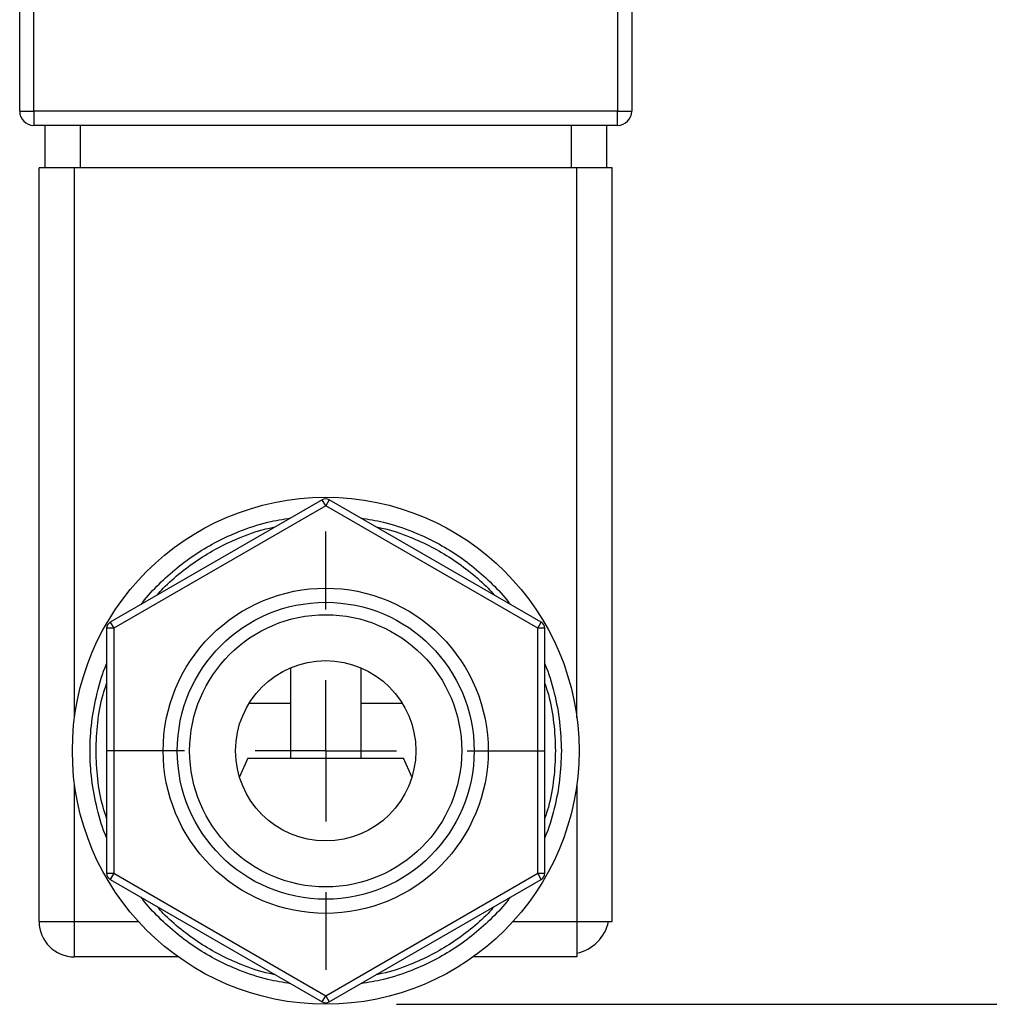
# Model space of a CAD drawing. Header units: inches. Extents: x 0.5 to 21.5, y 0.5 to 16.5.
# Tile 6 of 23: x 5.5 to 6.9, y 12.2 to 13.6. Entities that reach past the tile are written whole.
import ezdxf

# ---------------------------------------------------------------- set-up
doc = ezdxf.new("R2010")
doc.units = ezdxf.units.IN
doc.header["$LTSCALE"] = 2
doc.header["$MEASUREMENT"] = 0
doc.linetypes.add('CENTERX2', pattern=[0.8, 0.5, -0.1, 0.1, -0.1])
doc.layers.add('CENTER', color=40, linetype='CENTERX2')
doc.layers.add('DIMENSIONS', color=140, linetype='Continuous', lineweight=25)
doc.styles.add('SLDTEXTSTYLE0', font='TXT', dxfattribs={"width": 0.7})
doc.dimstyles.new('SLDDIMSTYLE3', dxfattribs={"dimtxt": 0.169922, "dimasz": 0.26, "dimexe": 0, "dimexo": 0.0625, "dimgap": 0.04248, "dimtad": 0, "dimtih": 1, "dimtoh": 1, "dimrnd": 1e-09, "dimzin": 12, "dimdsep": 46, "dimtxsty": 'SLDTEXTSTYLE0', "dimsah": 1, "dimcen": 0.09, "dimadec": 0, "dimazin": 3, "dimtfac": 1, "dimtofl": 0, "dimtmove": 0, "dimatfit": 3, "dimfxl": 0, "dimfrac": 2, "dimtolj": 1, "dimtzin": 12, "dimarcsym": 0})

# ---------------------------------------------------------------- blocks, each defined once
blk = doc.blocks.new('_D_8')
at = {"layer": 'DIMENSIONS'}
for p, q in [((6.446, 14.5439), (7.8795, 14.5439)), ((7.6295, 14.5439), (7.6295, 13.6014)), ((7.377, 13.2933), (7.32, 13.2933)), ((7.32, 13.2933), (7.32, 13.0232)), ((7.882, 13.2933), (7.939, 13.2933)), ((7.939, 13.2933), (7.939, 13.0232)), ((7.32, 13.0232), (7.377, 13.0232)), ((7.939, 13.0232), (7.882, 13.0232)), ((7.6295, 12.2009), (7.6295, 12.9852)), ((6.033, 12.2009), (7.8795, 12.2009))]:
    blk.add_line(p, q, dxfattribs=at)
for points in [[(7.6295, 14.5439), (7.5895, 14.2839), (7.6695, 14.2839)], [(7.6295, 12.2009), (7.6695, 12.4609), (7.5895, 12.4609)]]:
    blk.add_solid(points, dxfattribs=at)
at = {"layer": 'DIMENSIONS', "char_height": 0.16667, "attachment_point": 1, "style": 'SLDTEXTSTYLE0'}
for s, insert in [('2.34', (7.377, 13.5462)), ('59.5', (7.377, 13.2381))]:
    blk.add_mtext(s, dxfattribs=dict(at, insert=insert))
blk = doc.blocks.new('SW_CENTERMARKSYMBOL_2')
at = {"layer": 'CENTER', "color": 0}
for p, q in [((0, 0.2), (0, 0.31)), ((0, 0), (0, 0.1)), ((-0.2, 0), (-0.31, 0)), ((0, 0), (-0.1, 0)), ((0, 0), (0, -0.1)), ((0, 0), (0.1, 0)), ((0.2, 0), (0.31, 0)), ((0, -0.2), (0, -0.31))]:
    blk.add_line(p, q, dxfattribs=at)

msp = doc.modelspace()

# ---------------------------------------------------------------- linework, layer by layer
for p, q in [((5.5, 13.4639), (5.5, 14.5239)), ((5.52, 13.4639), (5.52, 14.5239)), ((6.346, 14.5239), (6.346, 13.4639)), ((6.366, 14.5239), (6.366, 13.4639)), ((5.5, 13.4639), (5.52, 13.4639)), ((6.346, 13.4639), (5.52, 13.4639)), ((5.52, 13.4639), (5.52, 13.4439)), ((6.346, 13.4639), (6.366, 13.4639)), ((6.346, 13.4439), (6.346, 13.4639)), ((6.346, 13.4439), (5.52, 13.4439)), ((5.5355, 13.4439), (5.5355, 13.3839)), ((5.5855, 13.4439), (5.5855, 13.3839)), ((6.2805, 13.4439), (6.2805, 13.3839)), ((6.3305, 13.4439), (6.3305, 13.3839)), ((5.5275, 12.3179), (5.5275, 13.3839)), ((5.5775, 13.3839), (5.5275, 13.3839)), ((5.5775, 12.6057), (5.5775, 13.3839)), ((6.2885, 13.3839), (5.5775, 13.3839)), ((6.2885, 12.6057), (6.2885, 13.3839)), ((6.3385, 13.3839), (6.2885, 13.3839)), ((6.3385, 12.3179), (6.3385, 13.3839)), ((5.928, 12.9144), (5.628, 12.7412)), ((5.933, 12.9058), (5.928, 12.9144)), ((5.938, 12.9144), (5.933, 12.9058)), ((6.238, 12.7412), (5.938, 12.9144)), ((5.933, 12.9058), (5.633, 12.7326)), ((6.233, 12.7326), (5.933, 12.9058)), ((5.633, 12.7326), (5.623, 12.7326)), ((5.623, 12.7326), (5.623, 12.3862)), ((5.628, 12.7412), (5.633, 12.7326)), ((5.633, 12.7326), (5.633, 12.3862)), ((6.233, 12.7326), (6.238, 12.7412)), ((6.243, 12.7326), (6.233, 12.7326)), ((6.233, 12.3862), (6.233, 12.7326)), ((6.243, 12.3862), (6.243, 12.7326)), ((5.883, 12.6767), (5.883, 12.5489)), ((5.983, 12.5489), (5.983, 12.6767)), ((5.8248, 12.6269), (5.883, 12.6269)), ((5.983, 12.6269), (6.0411, 12.6269)), ((5.823, 12.549), (5.8109, 12.5226)), ((5.823, 12.5489), (5.933, 12.5489)), ((6.0551, 12.5226), (6.0429, 12.549)), ((5.5775, 12.3179), (5.5775, 12.5131)), ((6.2885, 12.5131), (6.2885, 12.3179)), ((5.623, 12.3862), (5.633, 12.3862)), ((5.633, 12.3862), (5.628, 12.3775)), ((5.633, 12.3862), (5.933, 12.213)), ((5.933, 12.213), (6.233, 12.3862)), ((6.238, 12.3775), (6.233, 12.3862)), ((6.233, 12.3862), (6.243, 12.3862)), ((5.628, 12.3775), (5.928, 12.2043)), ((5.938, 12.2043), (6.238, 12.3775)), ((5.5275, 12.3179), (5.5775, 12.3179)), ((5.5775, 12.2679), (5.5775, 12.3179)), ((5.5775, 12.3179), (5.668, 12.3179)), ((6.1979, 12.3179), (6.2885, 12.3179)), ((6.2885, 12.3179), (6.2885, 12.2731)), ((6.2885, 12.3179), (6.3332, 12.3179)), ((6.3332, 12.3179), (6.3385, 12.3179)), ((6.2885, 12.2731), (6.2885, 12.2679)), ((5.7243, 12.2679), (5.5775, 12.2679)), ((6.2885, 12.2679), (6.1417, 12.2679)), ((5.928, 12.2043), (5.933, 12.213)), ((5.933, 12.213), (5.938, 12.2043))]:
    msp.add_line(p, q)
for radius in [0.3585, 0.21, 0.1925, 0.1275]:
    msp.add_circle((5.933, 12.5594), radius)
for centre, radius, start, end in [((5.52, 13.4639), 0.02, 180, 270), ((6.346, 13.4639), 0.02, 270, 360), ((5.933, 12.9058), 0.01, 60, 120), ((5.633, 12.7326), 0.01, 120, 180), ((6.233, 12.7326), 0.01, 0, 60), ((5.633, 12.3862), 0.01, 180, 240), ((6.233, 12.3862), 0.01, 300, 0), ((5.5775, 12.3179), 0.05, 180, 270), ((6.2772, 12.3298), 0.0573, 314.5103, 347.9391), ((6.2765, 12.3291), 0.0573, 282.0609, 315.4897), ((5.933, 12.213), 0.01, 240, 300)]:
    msp.add_arc(centre, radius, start, end)
for points, knots in [([(5.6719, 12.7666), (5.6726, 12.7676), (5.6801, 12.7779), (5.6969, 12.7955), (5.7223, 12.8187), (5.75, 12.8388), (5.7793, 12.856), (5.8129, 12.8712), (5.8476, 12.8829), (5.8726, 12.887), (5.8834, 12.8887)], [0, 0, 0, 0, 0.0152105, 0.1526516, 0.2901773, 0.4276184, 0.5622788, 0.6968564, 0.8690902, 1, 1, 1, 1]), ([(5.9825, 12.8887), (5.9933, 12.887), (6.0183, 12.8829), (6.0531, 12.8712), (6.0867, 12.856), (6.116, 12.8388), (6.1437, 12.8187), (6.169, 12.7955), (6.1859, 12.7779), (6.1933, 12.7676), (6.1941, 12.7666)], [0, 0, 0, 0, 0.130991, 0.303148, 0.437806, 0.572381, 0.709904, 0.847343, 0.984866, 1, 1, 1, 1]), ([(5.6946, 12.7797), (5.6974, 12.7829), (5.7076, 12.7945), (5.7278, 12.812), (5.7546, 12.8317), (5.7832, 12.8485), (5.816, 12.8631), (5.8422, 12.8726), (5.8586, 12.8755), (5.8613, 12.876)], [0, 0, 0, 0, 0.065142, 0.236493, 0.407954, 0.575735, 0.743623, 0.958261, 1, 1, 1, 1]), ([(6.0046, 12.876), (6.0073, 12.8755), (6.0238, 12.8726), (6.05, 12.8631), (6.0827, 12.8485), (6.1113, 12.8317), (6.1382, 12.812), (6.1583, 12.7945), (6.1685, 12.7829), (6.1713, 12.7797)], [0, 0, 0, 0, 0.04166, 0.256387, 0.424165, 0.592049, 0.763397, 0.934853, 1, 1, 1, 1]), ([(5.703, 12.5594), (5.703, 12.4984), (5.7272, 12.4399), (5.8135, 12.3536), (5.872, 12.3294), (5.994, 12.3294), (6.0525, 12.3536), (6.1387, 12.4399), (6.163, 12.4984), (6.163, 12.6204), (6.1387, 12.6789), (6.0525, 12.7651), (5.994, 12.7894), (5.872, 12.7894), (5.8135, 12.7651), (5.7272, 12.6789), (5.703, 12.6204), (5.703, 12.5594)], [0, 0, 0, 0, 0.125, 0.125, 0.25, 0.25, 0.375, 0.375, 0.5, 0.5, 0.625, 0.625, 0.75, 0.75, 0.875, 0.875, 1, 1, 1, 1]), ([(5.623, 12.4364), (5.6229, 12.4365), (5.617, 12.4496), (5.6092, 12.4771), (5.6011, 12.5183), (5.5987, 12.5594), (5.6011, 12.6005), (5.6092, 12.6416), (5.617, 12.6691), (5.6229, 12.6823), (5.623, 12.6823)], [0, 0, 0, 0, 0.0008092, 0.172029, 0.3385373, 0.5, 0.6615367, 0.828044, 0.9991909, 1, 1, 1, 1]), ([(6.243, 12.6823), (6.243, 12.6823), (6.249, 12.6691), (6.2567, 12.6416), (6.2651, 12.6005), (6.266, 12.5729), (6.2665, 12.5594)], [0, 0, 0, 0, 0.001618, 0.344058, 0.677038, 1, 1, 1, 1]), ([(5.608, 12.5594), (5.6085, 12.5726), (5.6096, 12.5994), (5.615, 12.6314), (5.6212, 12.6496), (5.623, 12.6548)], [0, 0, 0, 0, 0.408337, 0.82934, 1, 1, 1, 1]), ([(6.243, 12.6548), (6.2448, 12.6496), (6.2509, 12.6315), (6.2561, 12.5994), (6.2589, 12.5594), (6.2561, 12.5194), (6.2509, 12.4873), (6.2448, 12.4692), (6.243, 12.4639)], [0, 0, 0, 0, 0.085241, 0.295763, 0.500003, 0.704146, 0.91467, 1, 1, 1, 1]), ([(5.623, 12.4639), (5.6212, 12.4692), (5.615, 12.4873), (5.6096, 12.5194), (5.6085, 12.5462), (5.608, 12.5594)], [0, 0, 0, 0, 0.17048, 0.591572, 1, 1, 1, 1]), ([(5.933, 12.5489), (5.9353, 12.5489), (5.9399, 12.5489), (5.9468, 12.5489), (5.9536, 12.5489), (5.9603, 12.5489), (5.967, 12.5489), (5.9783, 12.5489), (5.9938, 12.5489), (6.0113, 12.5489), (6.0256, 12.5489), (6.0341, 12.5489), (6.0388, 12.5489), (6.0412, 12.5489), (6.0427, 12.5489), (6.0429, 12.5489), (6.043, 12.5489)], [0, 0, 0, 0, 0.04028, 0.080248, 0.120062, 0.159883, 0.199871, 0.240184, 0.370043, 0.500024, 0.629883, 0.759864, 0.820123, 0.879872, 0.939651, 1, 1, 1, 1]), ([(6.2665, 12.5594), (6.266, 12.5458), (6.2651, 12.5182), (6.2567, 12.4771), (6.249, 12.4496), (6.243, 12.4365), (6.243, 12.4364)], [0, 0, 0, 0, 0.323036, 0.656088, 0.998382, 1, 1, 1, 1]), ([(5.8834, 12.23), (5.8726, 12.2318), (5.8476, 12.2358), (5.8129, 12.2475), (5.7793, 12.2627), (5.75, 12.2799), (5.7223, 12.3), (5.6969, 12.3233), (5.6801, 12.3408), (5.6726, 12.3511), (5.6719, 12.3522)], [0, 0, 0, 0, 0.1309913, 0.3031484, 0.4378062, 0.5723812, 0.7099042, 0.8473427, 0.9848657, 1, 1, 1, 1]), ([(6.1941, 12.3522), (6.1933, 12.3511), (6.1859, 12.3408), (6.169, 12.3233), (6.1437, 12.3), (6.116, 12.2799), (6.0867, 12.2627), (6.0531, 12.2475), (6.0183, 12.2358), (5.9933, 12.2318), (5.9825, 12.23)], [0, 0, 0, 0, 0.01521, 0.152652, 0.290177, 0.427618, 0.562279, 0.696856, 0.86909, 1, 1, 1, 1]), ([(5.8613, 12.2428), (5.8586, 12.2433), (5.8422, 12.2462), (5.816, 12.2556), (5.7832, 12.2702), (5.7546, 12.287), (5.7278, 12.3067), (5.7076, 12.3242), (5.6974, 12.3358), (5.6946, 12.339)], [0, 0, 0, 0, 0.04166, 0.256387, 0.424165, 0.592049, 0.763397, 0.934853, 1, 1, 1, 1]), ([(6.1713, 12.339), (6.1685, 12.3358), (6.1583, 12.3242), (6.1382, 12.3067), (6.1113, 12.287), (6.0827, 12.2703), (6.05, 12.2556), (6.0238, 12.2462), (6.0073, 12.2433), (6.0046, 12.2428)], [0, 0, 0, 0, 0.065142, 0.236493, 0.407954, 0.575735, 0.743623, 0.958261, 1, 1, 1, 1])]:
    msp.add_open_spline(points, degree=3, knots=knots)

# ---------------------------------------------------------------- block references
at = {"layer": 'CENTER'}
msp.add_blockref('SW_CENTERMARKSYMBOL_2', (5.933, 12.5594), dxfattribs=at)

# ---------------------------------------------------------------- dimensions: what is measured, and where the dimension line sits
at = {"layer": 'DIMENSIONS'}
dim = msp.add_linear_dim(base=(7.6295, 12.2009), p1=(6.346, 14.5439), p2=(5.933, 12.2009), angle=90, dimstyle='SLDDIMSTYLE3', dxfattribs=at)
dim.commit()
dim.dimension.update_dxf_attribs({"geometry": '_D_8', "text_midpoint": (7.6295, 13.2933), "dimtype": 160})

doc.saveas('drawing.dxf')
